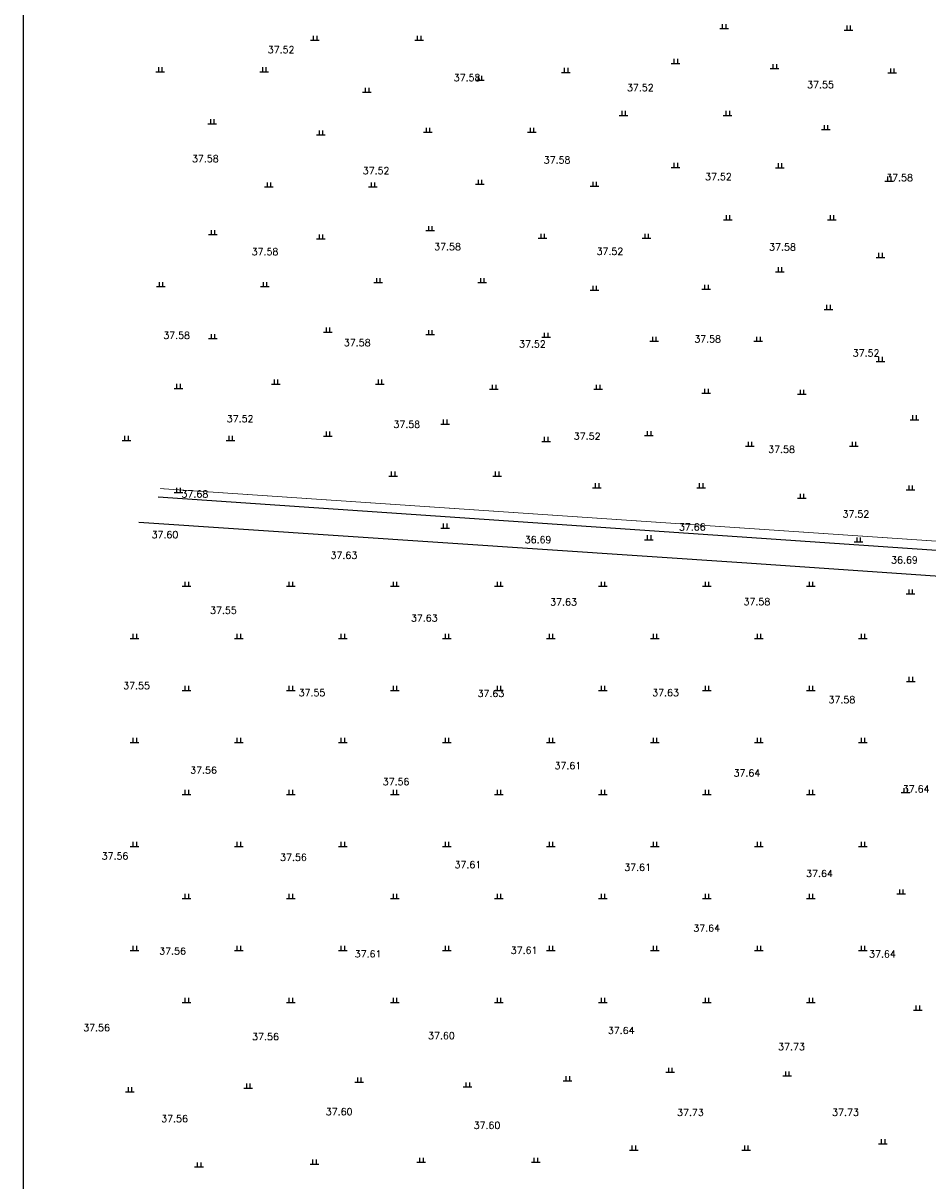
# Model space of a CAD drawing. Extents: x 456755 to 458049, y 3845626 to 3853218.
# Tile 73 of 80: x 456777 to 457038, y 3852546 to 3852880. Entities that reach past the tile are written whole.
import ezdxf
from ezdxf.enums import TextEntityAlignment as Align

# ---------------------------------------------------------------- set-up
doc = ezdxf.new("R2010")
doc.units = 0
doc.linetypes.add('X3', pattern=[5, 4, -1])
doc.layers.get('0').update_dxf_attribs({"linetype": 'CONTINUOUS'})
for name, color, linetype in [('DLSS', 4, 'CONTINUOUS'), ('GCD', 1, 'CONTINUOUS'), ('SXSS', 5, 'CONTINUOUS'), ('ZBTZ', 3, 'CONTINUOUS')]:
    doc.layers.add(name, color=color, linetype=linetype)
doc.styles.get("Standard").update_dxf_attribs({"font": 'rs.shx', "bigfont": 'hztxt.shx'})
doc.linetypes.add('8352', pattern='A,1.5,[145,AAA.SHX,S=1,R=0,X=0,Y=1],1.5,-1,3,-1', length=8)

# ---------------------------------------------------------------- blocks, each defined once
blk = doc.blocks.new('gc119')
for p, q in [((-1.25, 0), (1.25, 0)), ((-0.5, 1.3), (-0.5, 0)), ((0.5, 1.3), (0.5, 0))]:
    blk.add_line(p, q)

msp = doc.modelspace()

# ---------------------------------------------------------------- linework, layer by layer
at = {"linetype": 'Continuous', "elevation": 75.5}
msp.add_lwpolyline([(456777.03, 3851538.06), (457965.03, 3851538.06), (457965.03, 3853218.06), (456777.03, 3853218.06)], close=True, dxfattribs=at)
at = {"layer": 'DLSS', "linetype": 'X3', "const_width": 0.2}
msp.add_lwpolyline([(456816.52, 3852745.49), (457143, 3852723.37), (457190.2, 3852721.15), (457400.86, 3852705.36), (457549.85, 3852694.45), (457550.2, 3852694.66)], dxfattribs=at)
at = {"layer": 'SXSS', "linetype": '8352'}
for points in [[(457548.85, 3852691.86), (457402.62, 3852703.22), (457259.64, 3852711.98), (457258.73, 3852712.52), (457256.63, 3852713.56), (457255, 3852713.75), (457142.88, 3852720.65), (456815.92, 3852743.02)], [(456810.42, 3852735.81), (456810.42, 3852735.81), (456985.74, 3852724.07), (457143.07, 3852713.23), (457256.83, 3852707.54), (457259.12, 3852709.12), (457259.81, 3852709.55), (457260.67, 3852709.71), (457404.25, 3852698.88), (457548.72, 3852688.66)]]:
    msp.add_lwpolyline(points, dxfattribs=at)

# ---------------------------------------------------------------- block references
at = {"layer": 'ZBTZ', "linetype": 'Continuous'}
for p in [(456979.13, 3852878.15), (457015, 3852877.7), (456861.17, 3852874.78), (456891.17, 3852874.78), (456965.16, 3852868.08), (456816.51, 3852865.68), (456846.51, 3852865.68), (456933.55, 3852865.51), (456993.71, 3852866.6), (457027.59, 3852865.34), (456908.7, 3852863.24), (456876.17, 3852859.78), (456831.51, 3852850.68), (456950.16, 3852853.08), (456980.16, 3852853.08), (456862.84, 3852847.47), (456893.7, 3852848.24), (456923.7, 3852848.24), (457008.47, 3852849.03), (456965.16, 3852838.08), (456995.2, 3852838.02), (457026.71, 3852834.14, 37.58), (456847.84, 3852832.47), (456877.84, 3852832.47), (456908.7, 3852833.24), (456941.79, 3852832.67), (456980.2, 3852823.02), (457010.2, 3852823.02), (456831.74, 3852818.75), (456862.84, 3852817.47), (456894.37, 3852819.9), (456926.79, 3852817.67), (456956.79, 3852817.67), (457024.2, 3852812.14), (456995.2, 3852808.02), (456816.74, 3852803.75), (456846.74, 3852803.75), (456879.37, 3852804.9), (456909.37, 3852804.9), (456941.79, 3852802.67), (456974, 3852802.96, 37.58), (457009.2, 3852797.14), (456864.86, 3852790.62), (456831.74, 3852788.75), (456894.37, 3852789.9), (456927.79, 3852789.11), (456959, 3852787.96, 37.58), (456989, 3852787.96, 37.58), (457024.2, 3852782.14), (456821.79, 3852774.36), (456849.86, 3852775.62), (456879.86, 3852775.62), (456912.79, 3852774.11), (456942.79, 3852774.11), (456974, 3852772.96, 37.58), (457001.55, 3852772.69), (456898.67, 3852764.08), (457034, 3852765.32), (456864.86, 3852760.62), (456957.48, 3852760.75), (456806.79, 3852759.36), (456836.79, 3852759.36), (456927.79, 3852759.11), (456986.55, 3852757.69), (457016.55, 3852757.69), (456883.67, 3852749.08), (456913.67, 3852749.08), (456821.79, 3852744.36), (456942.48, 3852745.75), (456972.48, 3852745.75), (457032.91, 3852745.12), (457001.55, 3852742.69), (456898.67, 3852734.08), (456957.48, 3852730.75), (457017.91, 3852730.12), (456824.17, 3852717.3, 37.56), (456854.17, 3852717.3, 37.56), (456884.17, 3852717.3, 37.56), (456914.17, 3852717.3, 37.56), (456944.17, 3852717.3, 37.56), (456974.17, 3852717.3, 37.56), (457004.17, 3852717.3, 37.56), (457032.91, 3852715.12), (456809.17, 3852702.3, 37.56), (456839.17, 3852702.3, 37.56), (456869.17, 3852702.3, 37.56), (456899.17, 3852702.3, 37.56), (456929.17, 3852702.3, 37.56), (456959.17, 3852702.3, 37.56), (456989.17, 3852702.3, 37.56), (457019.17, 3852702.3, 37.56), (456824.17, 3852687.3, 37.56), (456854.17, 3852687.3, 37.56), (456884.17, 3852687.3, 37.56), (456914.17, 3852687.3, 37.56), (456944.17, 3852687.3, 37.56), (456974.17, 3852687.3, 37.56), (457004.17, 3852687.3, 37.56), (457032.94, 3852689.88), (456809.17, 3852672.3, 37.56), (456839.17, 3852672.3, 37.56), (456869.17, 3852672.3, 37.56), (456899.17, 3852672.3, 37.56), (456929.17, 3852672.3, 37.56), (456959.17, 3852672.3, 37.56), (456989.17, 3852672.3, 37.56), (457019.17, 3852672.3, 37.56), (456824.17, 3852657.3, 37.56), (456854.17, 3852657.3, 37.56), (456884.17, 3852657.3, 37.56), (456914.17, 3852657.3, 37.56), (456944.17, 3852657.3, 37.56), (456974.17, 3852657.3, 37.56), (457004.17, 3852657.3, 37.56), (457031.42, 3852657.83, 37.64), (456809.17, 3852642.3, 37.56), (456839.17, 3852642.3, 37.56), (456869.17, 3852642.3, 37.56), (456899.17, 3852642.3, 37.56), (456929.17, 3852642.3, 37.56), (456959.17, 3852642.3, 37.56), (456989.17, 3852642.3, 37.56), (457019.17, 3852642.3, 37.56), (456824.17, 3852627.3, 37.56), (456854.17, 3852627.3, 37.56), (456884.17, 3852627.3, 37.56), (456914.17, 3852627.3, 37.56), (456944.17, 3852627.3, 37.56), (456974.17, 3852627.3, 37.56), (457004.17, 3852627.3, 37.56), (457030.17, 3852628.6), (456809.17, 3852612.3, 37.56), (456839.17, 3852612.3, 37.56), (456869.17, 3852612.3, 37.56), (456899.17, 3852612.3, 37.56), (456929.17, 3852612.3, 37.56), (456959.17, 3852612.3, 37.56), (456989.17, 3852612.3, 37.56), (457019.17, 3852612.3, 37.56), (456824.17, 3852597.3, 37.56), (456854.17, 3852597.3, 37.56), (456884.17, 3852597.3, 37.56), (456914.17, 3852597.3, 37.56), (456944.17, 3852597.3, 37.56), (456974.17, 3852597.3, 37.56), (457004.17, 3852597.3, 37.56), (457034.96, 3852595.09), (456963.57, 3852577.16), (456873.89, 3852574.35), (456934.03, 3852574.7), (456997.33, 3852576.11), (456807.77, 3852571.54), (456841.89, 3852572.59), (456905.19, 3852572.95), (457024.94, 3852556.57), (456953.07, 3852554.7), (456985.52, 3852554.7), (456827.73, 3852549.86), (456860.99, 3852550.67), (456891.83, 3852551.2), (456924.81, 3852551.2)]:
    msp.add_blockref('gc119', p, dxfattribs=at)

# ---------------------------------------------------------------- texts
at = {"layer": 'GCD', "linetype": 'Continuous'}
for s, p in [('37.52', (456851.4, 3852872.04, 37.52)), ('37.58', (456905.02, 3852863.97, 37.58)), ('37.52', (456954.99, 3852861.08, 37.52)), ('37.55', (457006.94, 3852861.97, 37.55)), ('37.58', (456829.56, 3852840.64, 37.58)), ('37.52', (456878.79, 3852837.2, 37.52)), ('37.58', (456930.98, 3852840.23, 37.58)), ('37.52', (456977.5, 3852835.46, 37.52)), ('37.58', (457029.75, 3852835.14, 37.58)), ('37.58', (456846.77, 3852813.79, 37.58)), ('37.58', (456899.4, 3852815.23, 37.58)), ('37.52', (456946.23, 3852813.9, 37.52)), ('37.58', (456995.98, 3852815.14, 37.58)), ('37.58', (456821.29, 3852789.69, 37.58)), ('37.58', (456873.35, 3852787.54, 37.58)), ('37.52', (456923.86, 3852787.16, 37.52)), ('37.58', (456974.4, 3852788.64, 37.58)), ('37.52', (457020.08, 3852784.59, 37.52)), ('37.52', (456839.58, 3852765.61, 37.52)), ('37.58', (456887.64, 3852763.98, 37.58)), ('37.52', (456939.66, 3852760.6, 37.52)), ('37.58', (456995.72, 3852756.81, 37.58)), ('37.68', (456826.54, 3852743.94, 37.68)), ('37.52', (457017.15, 3852738.19, 37.52)), ('37.66', (456969.97, 3852734.38, 37.66)), ('37.60', (456817.92, 3852732.21, 37.6)), ('36.69', (456925.49, 3852730.73, 36.69)), ('37.63', (456869.52, 3852726.24, 37.63)), ('36.69', (457031.14, 3852724.93, 36.69)), ('37.55', (456834.77, 3852710.4, 37.55)), ('37.63', (456932.84, 3852712.78, 37.63)), ('37.58', (456988.61, 3852712.87, 37.58)), ('37.63', (456892.7, 3852708.12, 37.63)), ('37.55', (456809.73, 3852688.66, 37.55)), ('37.55', (456860.32, 3852686.62, 37.55)), ('37.63', (456911.92, 3852686.39, 37.63)), ('37.63', (456962.26, 3852686.64, 37.63)), ('37.58', (457013.1, 3852684.62, 37.58)), ('37.56', (456829.05, 3852664.28, 37.56)), ('37.61', (456934.1, 3852665.61, 37.61)), ('37.64', (456985.73, 3852663.48, 37.64)), ('37.56', (456884.55, 3852661, 37.56)), ('37.64', (457034.5, 3852658.83, 37.64)), ('37.56', (456803.52, 3852639.55, 37.56)), ('37.56', (456854.96, 3852639.16, 37.56)), ('37.61', (456905.28, 3852637.01, 37.61)), ('37.61', (456954.21, 3852636.24, 37.61)), ('37.64', (457006.65, 3852634.48, 37.64)), ('37.64', (456974.12, 3852618.72, 37.64)), ('37.56', (456820.11, 3852612.09, 37.56)), ('37.61', (456876.48, 3852611.31, 37.61)), ('37.61', (456921.46, 3852612.29, 37.61)), ('37.64', (457024.78, 3852611.29, 37.64)), ('37.56', (456798.21, 3852590.01, 37.56)), ('37.56', (456846.91, 3852587.47, 37.56)), ('37.60', (456897.62, 3852587.7, 37.6)), ('37.64', (456949.48, 3852589.21, 37.64)), ('37.73', (456998.57, 3852584.52, 37.73)), ('37.56', (456820.7, 3852563.82, 37.56)), ('37.60', (456868.14, 3852565.83, 37.6)), ('37.73', (456969.43, 3852565.56, 37.73)), ('37.73', (457014.14, 3852565.62, 37.73)), ('37.60', (456910.78, 3852561.84, 37.6))]:
    msp.add_text(s, height=2, dxfattribs=at).set_placement(p, align=Align.MIDDLE)

doc.saveas('drawing.dxf')
